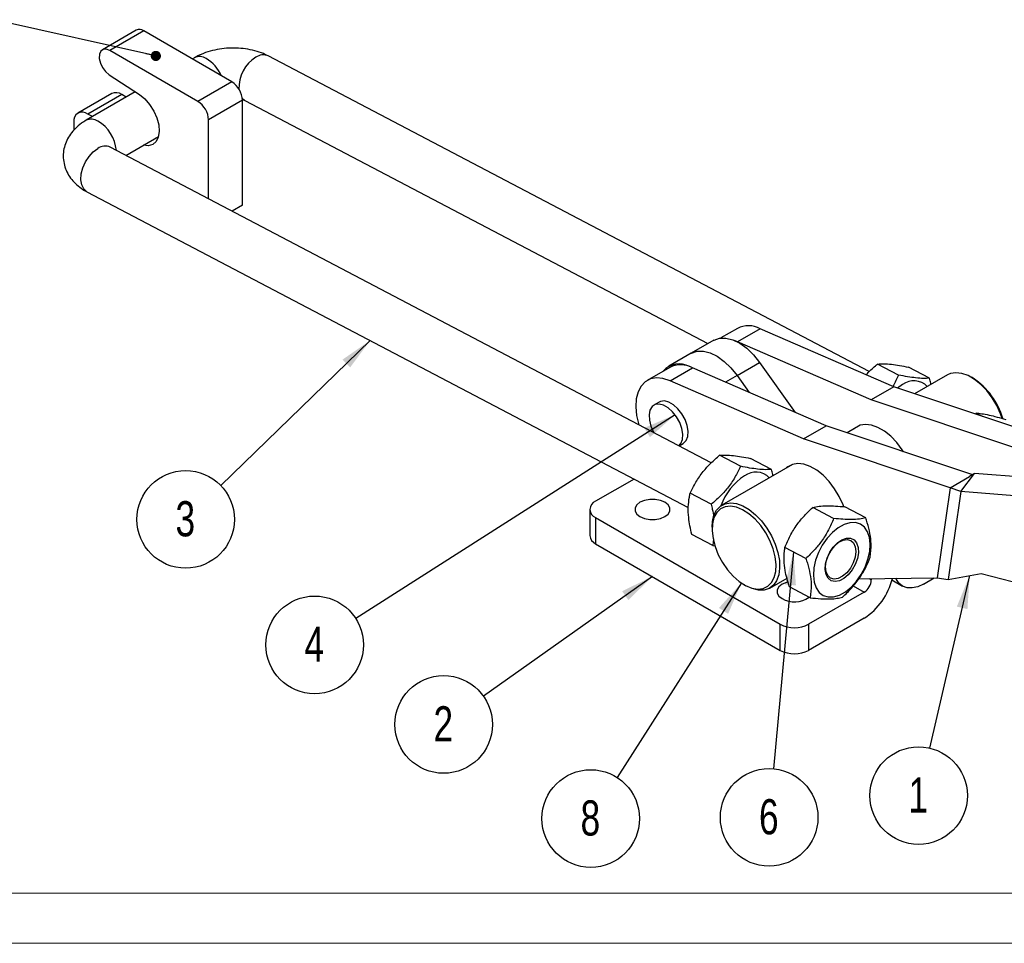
# Model space of a CAD drawing. Header units: millimetres. Extents: x 0 to 420, y 0 to 297.
# Tile 2 of 17: x 79 to 177, y 0 to 92. Entities that reach past the tile are written whole.
import ezdxf

# ---------------------------------------------------------------- set-up
doc = ezdxf.new("R2010")
doc.units = ezdxf.units.MM
doc.layers.add('FORMATO', color=179, linetype='Continuous')
doc.styles.add('SLDTEXTSTYLE0', font='TXT', dxfattribs={"width": 0.75})
doc.dimstyles.new('SLDDIMSTYLE5', dxfattribs={"dimtxt": 0.18, "dimasz": 3.302, "dimexe": 0, "dimexo": 0.0625, "dimgap": 0, "dimtad": 0, "dimtih": 1, "dimtoh": 1, "dimdec": 0, "dimrnd": 1e-09, "dimzin": 0, "dimdsep": 46, "dimtxsty": 'Standard', "dimsah": 1, "dimcen": 0.09, "dimadec": 0, "dimazin": 0, "dimtfac": 3.302, "dimtdec": 0, "dimtofl": 0, "dimtmove": 0, "dimatfit": 3, "dimfxl": 0, "dimfrac": 2, "dimtolj": 1, "dimtzin": 0, "dimarcsym": 0})
doc.dimstyles.new('SLDDIMSTYLE6', dxfattribs={"dimtxt": 0.18, "dimasz": 1.016, "dimexe": 0, "dimexo": 0.0625, "dimgap": 0, "dimtad": 0, "dimtih": 1, "dimtoh": 1, "dimdec": 0, "dimrnd": 1e-09, "dimzin": 0, "dimdsep": 46, "dimtxsty": 'Standard', "dimblk1": 'DOT', "dimblk2": 'DOT', "dimsah": 1, "dimcen": 0.09, "dimadec": 0, "dimazin": 0, "dimtfac": 1.016, "dimtdec": 0, "dimtofl": 0, "dimtmove": 0, "dimatfit": 3, "dimldrblk": 'DOT', "dimfxl": 0, "dimfrac": 2, "dimtolj": 1, "dimtzin": 0, "dimarcsym": 0})

# ---------------------------------------------------------------- blocks, each defined once
blk = doc.blocks.new('SW_NOTE_0_1')
at = {"layer": 'FORMATO', "color": 0}
blk.add_circle((-3.489, -3.382), 4.859, dxfattribs=at)
at = {"layer": 'FORMATO', "color": 0, "insert": (-3.524, -1.571), "char_height": 3.5, "attachment_point": 2, "style": 'SLDTEXTSTYLE0'}
blk.add_mtext('3', dxfattribs=at)
blk = doc.blocks.new('SW_NOTE_0_2')
at = {"layer": 'FORMATO', "color": 0}
blk.add_circle((-3.964, -2.81), 4.859, dxfattribs=at)
at = {"layer": 'FORMATO', "color": 0, "insert": (-4, -0.998), "char_height": 3.5, "attachment_point": 2, "style": 'SLDTEXTSTYLE0'}
blk.add_mtext('2', dxfattribs=at)
blk = doc.blocks.new('_Dot')
at = {"color": 0, "linetype": 'ByBlock', "lineweight": -2}
blk.add_line((-0.5, 0), (-1, 0), dxfattribs=at)
at = {"color": 0, "linetype": 'ByBlock', "const_width": 0.5}
blk.add_lwpolyline([(-0.25, 0, 1), (0.25, 0, 1)], format="xyb", close=True, dxfattribs=at)
blk = doc.blocks.new('SW_NOTE_0_4')
at = {"layer": 'FORMATO', "color": 0}
blk.add_circle((-2.619, -4.093), 4.859, dxfattribs=at)
at = {"layer": 'FORMATO', "color": 0, "insert": (-2.654, -2.281), "char_height": 3.5, "attachment_point": 2, "style": 'SLDTEXTSTYLE0'}
blk.add_mtext('8', dxfattribs=at)
blk = doc.blocks.new('SW_NOTE_0_5')
at = {"layer": 'FORMATO', "color": 0}
blk.add_circle((-1.097, -4.733), 4.859, dxfattribs=at)
at = {"layer": 'FORMATO', "color": 0, "insert": (-1.133, -2.922), "char_height": 3.5, "attachment_point": 2, "style": 'SLDTEXTSTYLE0'}
blk.add_mtext('1', dxfattribs=at)
blk = doc.blocks.new('SW_NOTE_0_7')
at = {"layer": 'FORMATO', "color": 0}
blk.add_circle((-4.096, -2.614), 4.859, dxfattribs=at)
at = {"layer": 'FORMATO', "color": 0, "insert": (-4.131, -0.803), "char_height": 3.5, "attachment_point": 2, "style": 'SLDTEXTSTYLE0'}
blk.add_mtext('4', dxfattribs=at)
blk = doc.blocks.new('SW_NOTE_0_8')
at = {"layer": 'FORMATO', "color": 0}
blk.add_circle((-0.445, -4.839), 4.859, dxfattribs=at)
at = {"layer": 'FORMATO', "color": 0, "insert": (-0.48, -3.027), "char_height": 3.5, "attachment_point": 2, "style": 'SLDTEXTSTYLE0'}
blk.add_mtext('6', dxfattribs=at)

msp = doc.modelspace()

# ---------------------------------------------------------------- linework, layer by layer
at = {"color": 7, "linetype": 'Continuous', "lineweight": 25}
for p, q in [((90.2719, 91.0284), (86.9025, 89.0833)), ((91.0218, 90.9541), (87.6525, 89.009)), ((99.79, 85.8924), (91.0218, 90.9541)), ((96.4206, 83.9473), (87.6525, 89.009)), ((96.0687, 88.2907), (95.8521, 88.1657)), ((163.2674, 57.063), (103.4276, 88.4703)), ((87.5777, 86.6056), (90.5906, 84.6205)), ((99.79, 85.8924), (96.4206, 83.9473)), ((87.8364, 84.7293), (84.467, 82.7842)), ((90.1798, 84.8912), (85.2853, 82.0656)), ((88.8363, 84.6303), (85.4669, 82.6852)), ((89.2821, 84.3729), (88.8363, 84.6303)), ((100.8506, 84.0553), (97.4813, 82.1102)), ((100.8506, 73.6119), (100.8506, 84.0553)), ((101.104, 84.0431), (147.2057, 59.8463)), ((85.9128, 82.4278), (85.4669, 82.6852)), ((84.0527, 81.8685), (84.0527, 81.0682)), ((97.4813, 74.2512), (97.4813, 82.1102)), ((89.2413, 78.576), (92.4917, 80.4524)), ((147.5343, 47.9805), (87.6945, 79.3878)), ((85.3708, 74.9605), (145.2531, 43.5309)), ((100.8506, 73.6119), (99.8261, 73.0204)), ((150.1346, 61.3617), (148.4761, 60.4042)), ((152.4105, 61.3295), (150.1654, 60.0335)), ((165.7125, 55.5365), (152.4105, 61.3295)), ((147.7884, 60.1827), (145.5433, 58.8866)), ((150.1654, 60.0335), (149.8615, 60.1516)), ((163.4674, 54.2404), (150.1654, 60.0335)), ((145.5433, 58.8866), (143.2983, 57.5906)), ((150.1123, 56.6724), (152.3573, 57.9684)), ((152.3573, 57.9684), (155.8817, 52.9964)), ((143.3994, 57.4735), (141.1544, 56.1775)), ((143.4302, 56.1453), (145.6753, 57.4414)), ((158.9773, 51.6483), (145.6753, 57.4414)), ((166.1866, 56.7187), (164.1013, 57.8132)), ((169.2705, 56.4067), (167.1852, 57.5012)), ((156.7323, 50.3523), (143.4302, 56.1453)), ((150.1123, 56.6724), (151.3052, 54.9895)), ((171.0559, 56.7284), (167.7927, 54.8447)), ((173.6142, 56.3903), (173.4375, 56.4923)), ((165.7125, 55.5365), (163.4674, 54.2404)), ((180.3169, 50.6796), (165.7125, 55.5365)), ((166.5858, 55.7675), (166.0749, 55.4159)), ((142.3625, 54.0266), (141.8322, 53.7204)), ((178.0718, 49.3835), (163.4674, 54.2404)), ((173.8013, 52.8464), (173.9079, 52.9338)), ((174.5468, 52.5985), (173.9079, 52.9338)), ((156.7323, 50.3523), (158.9773, 51.6483)), ((173.5817, 46.7914), (158.9773, 51.6483)), ((162.3751, 51.7171), (161.0575, 50.9565)), ((171.3366, 45.4954), (156.7323, 50.3523)), ((144.3291, 49.6628), (144.7435, 49.902)), ((150.4535, 47.6362), (148.3681, 48.7307)), ((153.5374, 47.3241), (151.452, 48.4186)), ((155.6399, 47.829), (148.6053, 43.768)), ((139.849, 46.3673), (136.0223, 44.1582)), ((171.3366, 45.4954), (173.2696, 46.6113)), ((172.4015, 45.1276), (173.7523, 46.919)), ((173.6468, 46.8397), (173.2696, 46.6113)), ((173.7523, 46.919), (173.6396, 46.8348)), ((179.0886, 46.4956), (173.7523, 46.919)), ((171.3366, 45.4954), (170.0388, 36.5477)), ((172.4015, 45.1276), (171.1309, 36.3671)), ((172.4015, 45.1276), (171.3366, 45.4954)), ((177.7378, 44.7042), (172.4015, 45.1276)), ((147.5269, 43.8544), (145.4416, 44.9489)), ((135.4365, 43.3418), (135.4365, 40.7493)), ((159.7264, 42.446), (157.6411, 43.5405)), ((162.9298, 42.5035), (160.8444, 43.598)), ((136.0223, 42.5254), (154.4071, 31.9121)), ((136.0223, 42.5254), (136.0223, 39.9329)), ((147.6187, 41.5875), (147.6187, 41.3834)), ((147.6843, 39.7605), (145.599, 40.855)), ((147.7727, 40.4131), (147.6843, 39.7605)), ((136.0223, 39.9329), (154.4071, 29.3196)), ((147.6843, 39.7605), (147.903, 39.7197)), ((156.9613, 38.4704), (154.8759, 39.5649)), ((153.3674, 35.5189), (155.0902, 36.5134)), ((162.2259, 36.4389), (170.0388, 36.5477)), ((163.4758, 36.4563), (163.4758, 36.331)), ((165.5333, 36.3231), (166.5857, 35.7156)), ((168.673, 35.9223), (169.7495, 36.5437)), ((170.0388, 36.5477), (171.1309, 36.3671)), ((171.1309, 36.3671), (174.4059, 36.9784)), ((174.4059, 36.9784), (177.5182, 36.1568)), ((150.809, 35.857), (150.9858, 35.755)), ((157.3995, 34.5523), (155.3141, 35.6468)), ((162.7686, 35.1063), (157.2355, 31.9121)), ((162.7686, 32.5138), (157.2355, 29.3196)), ((154.4071, 29.3196), (154.4071, 31.9121)), ((157.2355, 31.9121), (157.2355, 29.3196))]:
    msp.add_line(p, q, dxfattribs=at)
at = {"color": 8, "linetype": 'Continuous', "lineweight": 25}
for p, q in [((150.1123, 56.6724), (148.9636, 56.0093)), ((163.4758, 36.331), (163.2639, 36.4533)), ((161.6792, 35.7352), (162.7686, 35.1063))]:
    msp.add_line(p, q, dxfattribs=at)
at = {"color": 7, "linetype": 'Continuous', "lineweight": 25, "flags": 128}
for points in [[(87.6525, 89.009), (87.2975, 89.1433), (86.9835, 89.1209), (86.7466, 88.9443), (86.6142, 88.634), (86.6015, 88.2257), (86.71, 87.7664), (86.9272, 87.3093), (87.228, 86.9069), (87.5777, 86.6056)], [(90.5906, 84.6205), (91.1213, 84.1908), (91.6078, 83.6356), (92.0183, 82.9909), (92.326, 82.2989), (92.511, 81.6045), (92.5611, 80.9531), (92.4731, 80.387), (92.2527, 79.9431), (91.9144, 79.6504), (91.4801, 79.5278), (90.9838, 79.5819)], [(147.7884, 60.1827), (147.8213, 60.2012), (148.3725, 60.3898), (148.9998, 60.3982), (149.6784, 60.226), (150.3811, 59.8801), (151.0801, 59.3742), (151.7477, 58.7285), (152.3573, 57.9684)], [(145.5433, 58.8866), (145.5762, 58.9051), (146.1274, 59.0937), (146.7548, 59.1021), (147.4333, 58.93), (148.136, 58.5841), (148.8351, 58.0782), (149.5027, 57.4324), (150.1123, 56.6724)], [(145.5433, 58.8866), (145.5762, 58.9051), (146.1274, 59.0937), (146.7548, 59.1021), (147.4333, 58.93), (148.136, 58.5841), (148.8351, 58.0782), (149.5027, 57.4324), (150.1123, 56.6724)], [(176.515, 52.4045), (176.3571, 52.855), (175.9869, 53.6719), (175.5246, 54.4502), (174.9867, 55.1617), (174.3929, 55.7808), (173.7645, 56.2851), (173.1243, 56.6564), (172.4954, 56.8811), (171.9005, 56.9513), (171.3611, 56.8644), (171.0559, 56.7284)], [(143.4302, 56.1453), (142.7317, 56.3731), (142.0729, 56.4333), (141.4759, 56.324), (140.9609, 56.0489), (140.5454, 55.6171), (140.2433, 55.0435), (140.0649, 54.3472), (140.0162, 53.5518), (140.0988, 52.6842), (140.3099, 51.7738), (140.3105, 51.772)], [(144.7435, 49.902), (144.7836, 49.9267), (145.048, 50.2067), (145.2016, 50.617), (145.2329, 51.1272), (145.1396, 51.6995), (144.9286, 52.2915), (144.6156, 52.8591), (144.2238, 53.3604), (143.7823, 53.7582), (143.3237, 54.0229), (142.8822, 54.135), (142.4904, 54.086), (142.3625, 54.0266)], [(144.3184, 49.6684), (144.5177, 49.9005), (144.6713, 50.3108), (144.7026, 50.8211), (144.6093, 51.3934), (144.3983, 51.9853), (144.0853, 52.553), (143.6935, 53.0543), (143.252, 53.4521), (142.7934, 53.7168), (142.3519, 53.8288), (141.9601, 53.7799), (141.6471, 53.5736), (141.4361, 53.2252), (141.3428, 52.7606), (141.3741, 52.2142), (141.5277, 51.6266), (141.7921, 51.0414), (141.8298, 50.9745)], [(166.6888, 49.0838), (166.5548, 49.2893), (166.012, 50.0056), (165.4129, 50.6283), (164.7793, 51.1351), (164.1341, 51.5076), (163.5005, 51.7324), (162.9014, 51.8012), (162.3586, 51.7118), (161.8916, 51.4672), (161.7762, 51.3714)], [(160.7352, 43.5947), (160.6609, 43.7944), (160.2866, 44.6174), (159.8196, 45.4012), (159.2768, 46.1174), (158.6777, 46.7402), (158.0441, 47.247), (157.3989, 47.6195), (156.7653, 47.8442), (156.1662, 47.9131), (155.6234, 47.8236), (155.1564, 47.579), (155.041, 47.4832)], [(140.4417, 42.6274), (140.8847, 42.4417), (141.4054, 42.344), (141.9529, 42.344), (142.4737, 42.4417), (142.9166, 42.6274), (143.2384, 42.8831), (143.4076, 43.1838), (143.4076, 43.4998), (143.2384, 43.8004), (142.9166, 44.0562), (142.4737, 44.2419), (141.9529, 44.3396), (141.4054, 44.3396), (140.8847, 44.2419), (140.4417, 44.0562), (140.1199, 43.8004), (139.9507, 43.4998), (139.9507, 43.1838), (140.1199, 42.8831), (140.4417, 42.6274)], [(147.6187, 41.5875), (147.6541, 42.1291), (147.8064, 42.7592), (148.0736, 43.2767), (148.4462, 43.6629), (148.9105, 43.9039), (149.4499, 43.9908), (150.0448, 43.9206), (150.6737, 43.6959), (151.3139, 43.3246), (151.9423, 42.8204), (152.5361, 42.2012), (153.0739, 41.4897), (153.5363, 40.7114), (153.9065, 39.8945), (154.1711, 39.0686), (154.3207, 38.2634), (154.3497, 37.5081), (154.2572, 36.8299), (154.0465, 36.2535), (153.7251, 35.7996), (153.3048, 35.4846), (152.8007, 35.3199), (152.231, 35.3115), (151.6163, 35.4596), (150.9858, 35.755)], [(147.622, 41.2144), (147.7115, 40.4478), (147.92, 39.6464), (148.2396, 38.841), (148.6579, 38.0625), (149.159, 37.3408), (149.7234, 36.7037), (150.3296, 36.1757), (150.9543, 35.777), (151.5733, 35.5229), (152.1631, 35.4233), (152.7008, 35.4819), (153.1658, 35.6965), (153.5403, 36.0589), (153.8098, 36.5551), (153.9641, 37.1661), (153.9971, 37.8684), (153.9076, 38.6349), (153.6991, 39.4363), (153.3795, 40.2417), (152.9611, 41.0202), (152.4601, 41.7419), (151.8956, 42.379), (151.2894, 42.907), (150.6648, 43.3058), (150.0457, 43.5598), (149.456, 43.6594), (148.9183, 43.6008), (148.4533, 43.3862), (148.0788, 43.0238), (147.8093, 42.5276), (147.655, 41.9166), (147.622, 41.2144)], [(160.1775, 41.5272), (159.6014, 41.0628), (159.066, 40.4791), (158.5948, 39.8017), (158.2084, 39.0601), (157.9237, 38.2868), (157.7531, 37.5155), (157.7041, 36.7799), (157.7787, 36.1123), (157.9738, 35.5418), (158.2809, 35.0933), (158.6864, 34.7864), (159.1728, 34.6345), (159.7186, 34.6443), (160.3001, 34.8154), (160.8919, 35.1402), (161.4681, 35.6046), (162.0034, 36.1883), (162.4746, 36.8657), (162.861, 37.6073), (163.1457, 38.3806), (163.3163, 39.1519), (163.3654, 39.8875), (163.2907, 40.5551), (163.0956, 41.1256), (162.7885, 41.5741), (162.383, 41.881), (161.8967, 42.0329), (161.3508, 42.0231), (160.7693, 41.852), (160.1775, 41.5272)], [(160.7434, 36.4682), (160.293, 36.2382), (159.8605, 36.1637), (159.478, 36.2501), (159.1739, 36.491), (158.9708, 36.8686), (158.8836, 37.3549), (158.9188, 37.9137), (159.074, 38.5037), (159.3374, 39.0811), (159.6897, 39.6031), (160.1046, 40.0309), (160.5514, 40.3328), (160.997, 40.4865), (161.4083, 40.4805), (161.7548, 40.3153), (162.0108, 40.0031), (162.1574, 39.5671), (162.1836, 39.0397), (162.0875, 38.4599), (161.8762, 37.8707), (161.5655, 37.3158), (161.1783, 36.8365), (160.7434, 36.4682)], [(160.2403, 40.0852), (160.6684, 40.3005), (161.0771, 40.361), (161.4335, 40.2617), (161.7085, 40.0106), (161.88, 39.6281), (161.934, 39.1452), (161.8662, 38.6011), (161.682, 38.0397), (161.3964, 37.5065), (161.0325, 37.0449), (160.6198, 36.6921), (160.1917, 36.4767), (159.783, 36.4163), (159.4266, 36.5156), (159.1516, 36.7667), (158.9801, 37.1492), (158.9261, 37.632), (158.9939, 38.1762), (159.1781, 38.7376), (159.4637, 39.2707), (159.8276, 39.7324), (160.2403, 40.0852)], [(168.673, 35.9223), (168.097, 35.6553), (167.5432, 35.5296), (167.0328, 35.55), (166.5855, 35.7157), (166.2183, 36.0203), (165.9455, 36.4522), (165.9287, 36.4905)], [(155.1875, 36.1194), (155.0268, 36.0779), (154.5839, 35.8921), (154.2621, 35.6364), (154.0929, 35.3358), (154.0929, 35.0197), (154.2621, 34.7191), (154.5839, 34.4634)]]:
    msp.add_lwpolyline(points, dxfattribs=at)
at = {"color": 8, "linetype": 'Continuous', "lineweight": 25, "flags": 128}
for points in [[(100.8378, 84.2525), (101.0725, 84.0604), (101.104, 84.0431)], [(85.3708, 74.9605), (85.3394, 74.9779), (85.0418, 75.2476), (84.8459, 75.6487), (84.7649, 76.1537), (84.8044, 76.7282), (84.9617, 77.3331), (85.226, 77.9273), (85.5794, 78.47), (85.9977, 78.9245), (86.4525, 79.2597)]]:
    msp.add_lwpolyline(points, dxfattribs=at)
at = {"color": 7, "linetype": 'Continuous', "lineweight": 25}
for centre, radius, start, end in [((90.5868, 90.3842), 0.717, 52.642825, 116.046716), ((98.5478, 83.9505), 2.3052, 2.605478, 57.394522), ((88.2504, 83.8125), 1.006, 54.382423, 114.307119), ((95.1784, 82.0054), 2.3052, 2.605478, 57.394522), ((84.9148, 82.0084), 0.8734, 50.796715, 189.214037), ((151.2415, 59.1454), 2.4773, 61.843159, 116.537747), ((144.344, 55.7394), 2.0901, 60.558329, 139.171438), ((144.5063, 55.2572), 2.4773, 61.843159, 116.537747), ((167.7104, 54.2857), 1.8602, 43.771612, 127.197661), ((169.7478, 50.4432), 7.0935, 15.834662, 56.970425), ((151.9773, 45.2032), 1.8602, 43.771612, 127.197661), ((154.0203, 41.7734), 5.8444, 122.82019, 160.706929), ((136.3322, 43.3418), 0.8732, 110.783421, 249.216579), ((136.4375, 40.8491), 1.0059, 185.694799, 245.625342), ((159.1817, 38.0258), 6.5764, 303.053601, 346.454541), ((161.9405, 36.4009), 1.5368, 302.605478, 357.394522), ((155.8093, 36.6647), 2.5195, 240.897619, 305.62313), ((155.8213, 34.6415), 3.074, 242.609672, 297.390328), ((155.8213, 32.049), 3.074, 242.609672, 297.390328)]:
    msp.add_arc(centre, radius, start, end, dxfattribs=at)
at = {"color": 8, "linetype": 'Continuous', "lineweight": 25}
for centre, radius, start, end in [((96.5826, 87.2074), 1.1991, 56.840135, 115.375462), ((104.1124, 85.2864), 3.6126, 122.232485, 181.932565), ((102.9215, 87.2922), 1.2823, 66.752848, 125.023095), ((95.3433, 85.016), 3.7149, 23.397064, 59.327111), ((85.7991, 80.982), 1.1993, 56.843448, 115.335971), ((84.5101, 78.7194), 3.8018, 5.32674, 59.230823), ((87.1884, 78.2096), 1.2823, 66.752848, 125.023095)]:
    msp.add_arc(centre, radius, start, end, dxfattribs=at)
at = {"color": 7, "linetype": 'Continuous', "lineweight": 25}
for points, knots in [([(103.4276, 88.4703), (103.2676, 88.5487), (102.8433, 88.7567), (102.093, 89.0041), (101.1797, 89.1905), (100.2312, 89.2711), (99.2718, 89.2484), (98.3201, 89.1224), (97.3937, 88.889), (96.642, 88.6023), (96.2201, 88.373), (96.0687, 88.2907)], [0, 0, 0, 0, 0.0733959, 0.1946368, 0.3163148, 0.4376129, 0.5585776, 0.6801637, 0.8033198, 0.9294178, 1, 1, 1, 1]), ([(100.8852, 84.128), (100.8978, 84.1248), (101.0157, 84.0953), (101.0623, 84.0677), (101.104, 84.0431)], [0, 0, 0, 0, 0.1074827, 1, 1, 1, 1]), ([(85.2853, 82.0656), (85.1311, 81.9709), (84.7444, 81.7334), (84.2076, 81.28), (83.7099, 80.7018), (83.3392, 80.0702), (83.098, 79.3981), (82.9889, 78.6835), (83.027, 77.9547), (83.2144, 77.2472), (83.5294, 76.6023), (83.9568, 76.0243), (84.4913, 75.514), (84.9803, 75.173), (85.2902, 75.0044), (85.3708, 74.9605)], [0, 0, 0, 0, 0.0600194, 0.1505126, 0.2360623, 0.3178283, 0.3972172, 0.4754287, 0.559088, 0.6400965, 0.719709, 0.7998757, 0.8825377, 0.9694517, 1, 1, 1, 1]), ([(87.6945, 79.3878), (87.6747, 79.4), (87.6474, 79.4169), (87.6602, 79.4061), (87.6637, 79.4031)], [0, 0, 0, 0, 0.7270879, 1, 1, 1, 1]), ([(162.9629, 56.7339), (163.0525, 56.8353), (163.3962, 57.2243), (163.8015, 57.5629), (164.1013, 57.8132)], [0, 0, 0, 0, 0.2605309, 1, 1, 1, 1]), ([(164.1013, 57.8132), (164.2915, 57.8268), (164.676, 57.8542), (165.4205, 57.8032), (166.271, 57.6815), (166.8786, 57.5616), (167.1852, 57.5012)], [0, 0, 0, 0, 0.2646049, 0.5349477, 0.7653431, 1, 1, 1, 1]), ([(166.1866, 56.7187), (166.0248, 56.3445), (165.8574, 55.9575), (165.6076, 55.5976), (165.5994, 55.5857)], [0, 0, 0, 0, 0.9671076, 1, 1, 1, 1]), ([(169.2705, 56.4067), (169.0803, 56.3931), (168.6957, 56.3657), (167.9512, 56.4168), (167.1007, 56.5384), (166.4932, 56.6583), (166.1866, 56.7187)], [0, 0, 0, 0, 0.2646049, 0.5349477, 0.7653431, 1, 1, 1, 1]), ([(169.409, 55.7777), (169.4022, 55.8209), (169.3694, 56.0268), (169.3142, 56.239), (169.2705, 56.4067)], [0, 0, 0, 0, 0.2094906, 1, 1, 1, 1]), ([(173.9079, 52.9338), (174.0874, 52.9187), (174.4501, 52.8882), (175.1622, 52.7513), (175.9817, 52.5476), (176.5703, 52.3775), (176.8673, 52.2917)], [0, 0, 0, 0, 0.2646049, 0.5349477, 0.7653431, 1, 1, 1, 1]), ([(145.4416, 44.9489), (145.6182, 45.3178), (145.9751, 46.0635), (146.6787, 47.0768), (147.49, 47.9725), (148.0736, 48.4764), (148.3681, 48.7307)], [0, 0, 0, 0, 0.26460494, 0.53494775, 0.76534313, 1, 1, 1, 1]), ([(148.3681, 48.7307), (148.5583, 48.7443), (148.9429, 48.7717), (149.6874, 48.7206), (150.5379, 48.5989), (151.1454, 48.4791), (151.452, 48.4186)], [0, 0, 0, 0, 0.2646049, 0.5349477, 0.7653431, 1, 1, 1, 1]), ([(150.4535, 47.6362), (150.2769, 47.2673), (149.92, 46.5216), (149.2164, 45.5083), (148.405, 44.6126), (147.8214, 44.1087), (147.5269, 43.8544)], [0, 0, 0, 0, 0.2646049, 0.5349477, 0.7653431, 1, 1, 1, 1]), ([(153.5374, 47.3241), (153.3471, 47.3106), (152.9626, 47.2831), (152.2181, 47.3342), (151.3676, 47.4559), (150.76, 47.5757), (150.4535, 47.6362)], [0, 0, 0, 0, 0.2646049, 0.5349477, 0.7653431, 1, 1, 1, 1]), ([(153.6759, 46.6952), (153.669, 46.7383), (153.6363, 46.9443), (153.581, 47.1564), (153.5374, 47.3241)], [0, 0, 0, 0, 0.2094906, 1, 1, 1, 1]), ([(145.599, 40.855), (145.4734, 41.4229), (145.2647, 42.367), (145.2285, 43.5995), (145.3171, 44.3857), (145.4128, 44.8185), (145.4416, 44.9489)], [0, 0, 0, 0, 0.3793843, 0.6306425, 0.8886891, 1, 1, 1, 1]), ([(147.5269, 43.8544), (147.5682, 43.6874), (147.6761, 43.2498), (147.7385, 42.8246), (147.777, 42.5617)], [0, 0, 0, 0, 0.3816477, 1, 1, 1, 1]), ([(154.8759, 39.5649), (155.0385, 39.9506), (155.3671, 40.7303), (156.0287, 41.794), (156.8, 42.7379), (157.359, 43.2713), (157.6411, 43.5405)], [0, 0, 0, 0, 0.2646049, 0.5349477, 0.7653431, 1, 1, 1, 1]), ([(157.6411, 43.5405), (157.8417, 43.5861), (158.2472, 43.6784), (159.0227, 43.7234), (159.9029, 43.6936), (160.5287, 43.6301), (160.8444, 43.598)], [0, 0, 0, 0, 0.2646049, 0.5349477, 0.7653431, 1, 1, 1, 1]), ([(159.7264, 42.446), (159.5639, 42.0603), (159.2352, 41.2805), (158.5736, 40.2168), (157.8024, 39.2729), (157.2433, 38.7395), (156.9613, 38.4704)], [0, 0, 0, 0, 0.2646049, 0.5349477, 0.7653431, 1, 1, 1, 1]), ([(162.9298, 42.5035), (162.7292, 42.4579), (162.3237, 42.3656), (161.5481, 42.3206), (160.668, 42.3504), (160.0422, 42.4139), (159.7264, 42.446)], [0, 0, 0, 0, 0.2646049, 0.5349477, 0.7653431, 1, 1, 1, 1]), ([(163.368, 38.5855), (163.419, 39.0203), (163.5038, 39.7431), (163.3599, 40.9343), (163.1476, 41.8113), (162.9802, 42.3432), (162.9298, 42.5035)], [0, 0, 0, 0, 0.3793843, 0.6306425, 0.8886891, 1, 1, 1, 1]), ([(155.3141, 35.6468), (155.1534, 36.1928), (154.8863, 37.1002), (154.7651, 38.2796), (154.7954, 39.0292), (154.8573, 39.4408), (154.8759, 39.5649)], [0, 0, 0, 0, 0.37938427, 0.63064251, 0.88868907, 1, 1, 1, 1]), ([(156.9613, 38.4704), (157.0117, 38.31), (157.1762, 37.7873), (157.3896, 36.9102), (157.5361, 35.7173), (157.4505, 34.9871), (157.3995, 34.5523)], [0, 0, 0, 0, 0.11131145, 0.36292549, 0.62061395, 1, 1, 1, 1]), ([(160.6028, 34.6099), (160.9203, 34.9143), (161.562, 35.5298), (162.3382, 36.5333), (162.9413, 37.5654), (163.2249, 38.2434), (163.368, 38.5855)], [0, 0, 0, 0, 0.2646049, 0.5349477, 0.7653431, 1, 1, 1, 1]), ([(157.3995, 34.5523), (157.7549, 34.5167), (158.4736, 34.4446), (159.3637, 34.4295), (160.0757, 34.488), (160.4261, 34.569), (160.6028, 34.6099)], [0, 0, 0, 0, 0.2646049, 0.5349477, 0.7653431, 1, 1, 1, 1])]:
    msp.add_open_spline(points, degree=3, knots=knots, dxfattribs=at)
at = {"layer": 'FORMATO', "color": 7, "linetype": 'Continuous', "lineweight": 18}
for p, q in [((25.3727, 5.169), (415.3727, 5.169)), ((420.3727, 0.169), (0.3727, 0.169))]:
    msp.add_line(p, q, dxfattribs=at)

# ---------------------------------------------------------------- block references
at = {"layer": 'FORMATO'}
for name, p in [('SW_NOTE_0_1', (98.6872, 45.7343)), ('SW_NOTE_0_7', (112.1392, 32.4814)), ('SW_NOTE_0_2', (124.8527, 24.7539)), ('SW_NOTE_0_5', (169.2847, 19.595)), ('SW_NOTE_0_4', (138.1534, 16.6732)), ('SW_NOTE_0_8', (153.7464, 17.5392))]:
    msp.add_blockref(name, p, dxfattribs=at)

# ---------------------------------------------------------------- leaders
for points, dimstyle in [([(92.229, 88.4706), (76.0512, 92.0759)], 'SLDDIMSTYLE6'), ([(113.5706, 60.1597), (98.6872, 45.7343)], 'SLDDIMSTYLE5'), ([(143.9318, 52.77), (112.1392, 32.4814)], 'SLDDIMSTYLE5'), ([(155.7309, 39.1161), (153.7464, 17.5392)], 'SLDDIMSTYLE5'), ([(141.6704, 36.6723), (124.8527, 24.7539)], 'SLDDIMSTYLE5'), ([(173.2659, 36.7656), (169.2847, 19.595)], 'SLDDIMSTYLE5'), ([(150.5392, 36.0261), (138.1534, 16.6732)], 'SLDDIMSTYLE5')]:
    msp.add_leader(points, dimstyle=dimstyle, dxfattribs=at)

doc.saveas('drawing.dxf')
